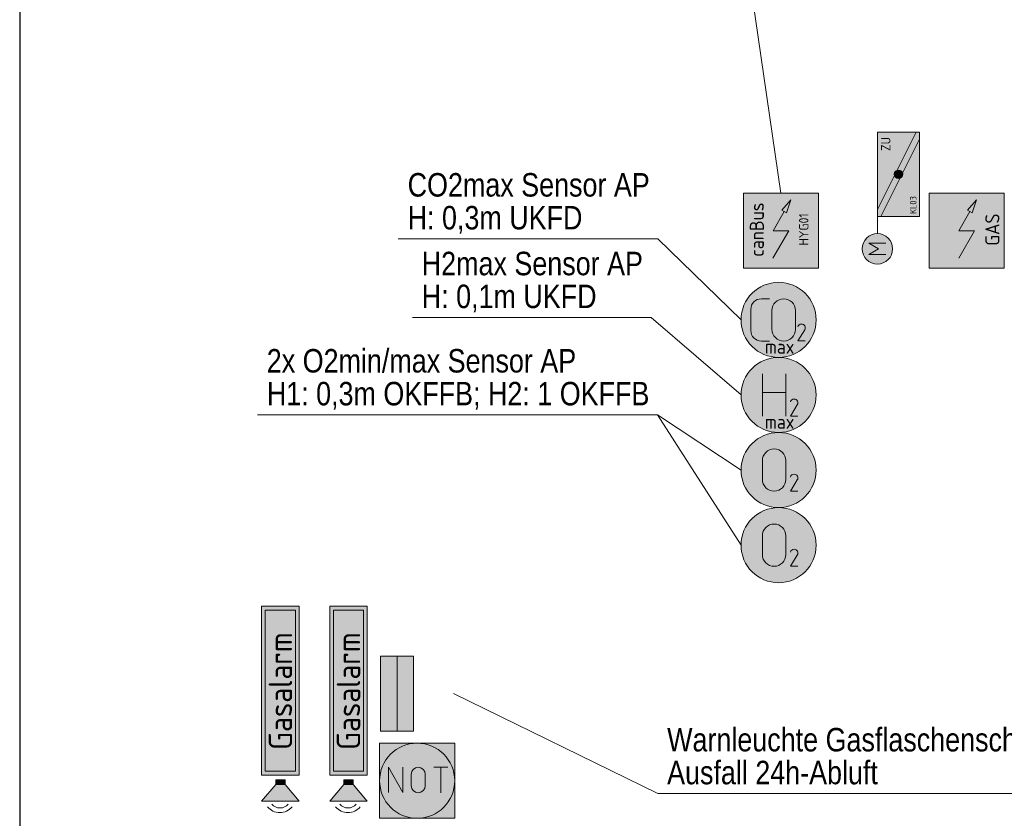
# Model space of a CAD drawing. Header units: metres. Extents: x -21 to 23.3, y 0.3 to 32.8.
# Tile 6 of 15: x 4.8 to 10.1, y 9.5 to 13.8. Entities that reach past the tile are written whole.
import ezdxf
from ezdxf.enums import TextEntityAlignment as Align

# ---------------------------------------------------------------- set-up
doc = ezdxf.new("R2010")
doc.units = ezdxf.units.M
doc.header["$MEASUREMENT"] = 0
doc.layers.add('INTERN_BEMERKUNG', color=6, linetype='Continuous', lineweight=53, plot=False)
for name, color, linetype, lineweight in [('TRI_CONNPTS', 7, 'Continuous', 0), ('TRI_H3D', 7, 'Continuous', 0), ('ZWP_480_SYM_E0', 5, 'Continuous', 13), ('ZWP_480_SYM_E0_2D', 7, 'Continuous', 0), ('ZWP_480_SYM_E0_3D', 7, 'Continuous', 0), ('ZWP_480_SYM_GREEN', 96, 'Continuous', 13), ('ZWP_480_SYM_GREEN_2D', 7, 'Continuous', 0), ('ZWP_480_SYM_GREEN_3D', 7, 'Continuous', 0), ('ZWP_480_SYM_SCHWARZ', 7, 'Continuous', 13), ('ZWP_480_TEXT_1_50_TOP', 7, 'Continuous', 0)]:
    doc.layers.add(name, color=color, linetype=linetype, lineweight=lineweight)
doc.layers.get('TRI_CONNPTS').off()
doc.layers.get('TRI_H3D').off()
doc.styles.add('ISOCP', font='isocp.shx')
doc.styles.add('Style-Arial Narrow', font='ARIALN.TTF')
doc.styles.add('ZWP_1 50', font='ARIALN.TTF', dxfattribs={"height": 0.125})
doc.dimstyles.get("Standard").update_dxf_attribs({"dimtxt": 0.18, "dimasz": 0.18, "dimexe": 0.18, "dimexo": 0.0625, "dimgap": 0.09, "dimtad": 0, "dimtih": 1, "dimtoh": 1, "dimdec": 4, "dimzin": 0, "dimdsep": 46, "dimtxsty": 'Standard', "dimcen": 0.09, "dimadec": 0, "dimazin": 0, "dimtfac": 1, "dimtdec": 4, "dimtofl": 0, "dimtmove": 0, "dimatfit": 3, "dimfxl": 1, "dimtolj": 1, "dimtzin": 0, "dimarcsym": 0})

# ---------------------------------------------------------------- blocks, each defined once
blk = doc.blocks.new('*U38')
at = {"color": 96, "lineweight": 13, "flags": 128}
blk.add_lwpolyline([(0.017, 0.0145), (-0.02, -0.045), (0.02, -0.045)], dxfattribs=at)
at = {"color": 96, "lineweight": 13, "extrusion": (0, 0, -1)}
for centre, radius, start, end in [((0.0002, 0.0244), 0.0206, 15.7197, 90.5405), ((-0.0001, 0.0251), 0.0199, 89.7377, 211.9938)]:
    blk.add_arc(centre, radius, start, end, dxfattribs=at)
blk = doc.blocks.new('*U39')
at = {"color": 96, "lineweight": 13}
for p, q in [((-0.0625, -0.1125), (-0.0625, 0.1125)), ((0.0625, 0.1125), (0.0625, -0.1125)), ((-0.0625, 0.0125), (0.0625, 0.0125))]:
    blk.add_line(p, q, dxfattribs=at)
blk = doc.blocks.new('ZWP_480_Fühler_Gase_H2_1')
at = {"layer": 'ZWP_480_SYM_GREEN_2D', "lineweight": 13}
h = blk.add_hatch(color=254, dxfattribs=at)
edge = h.paths.add_edge_path()
edge.add_arc((0, 0), 0.2, 0, 360)
at = {"layer": 'ZWP_480_SYM_GREEN_2D', "color": 96, "lineweight": 13}
blk.add_circle((0, 0), 0.2, dxfattribs=at)
blk.add_circle((0, 0), 0.2, dxfattribs=at)
blk.add_blockref('*U38', (0.0825, -0.0672), dxfattribs=at)
at = {"layer": 'ZWP_480_SYM_GREEN_3D', "color": 96, "lineweight": 13}
blk.add_blockref('*U39', (-0.024, 0.0003), dxfattribs=at)
at = {"layer": 'ZWP_480_SYM_GREEN_2D', "insert": (0.0056, -0.1428), "char_height": 0.15, "attachment_point": 5, "style": 'ISOCP'}
blk.add_mtext('\\H0.5x;max', dxfattribs=at)
blk = doc.blocks.new('ZWP_480_Fühler_Gase_H2')
at = {"layer": 'ZWP_480_SYM_GREEN_2D', "color": 96, "lineweight": 13}
blk.add_blockref('ZWP_480_Fühler_Gase_H2_1', (0, 0), dxfattribs=at)
blk = doc.blocks.new('*U44')
at = {"color": 96, "lineweight": 13, "flags": 128}
blk.add_lwpolyline([(0.017, 0.0145), (-0.02, -0.045), (0.02, -0.045)], dxfattribs=at)
at = {"color": 96, "lineweight": 13, "extrusion": (0, 0, -1)}
for centre, radius, start, end in [((0.0002, 0.0244), 0.0206, 15.7197, 90.5405), ((-0.0001, 0.0251), 0.0199, 89.7377, 211.9938)]:
    blk.add_arc(centre, radius, start, end, dxfattribs=at)
blk = doc.blocks.new('*U45')
at = {"color": 96, "lineweight": 13}
for p, q in [((0.0062, 0.1125), (0.05, 0.1125)), ((-0.05, -0.0563), (-0.05, 0.0562)), ((0.05, -0.1125), (0.0062, -0.1125))]:
    blk.add_line(p, q, dxfattribs=at)
at = {"color": 96, "linetype": 'Continuous', "lineweight": 13, "extrusion": (0, 0, -1)}
blk.add_arc((-0.0062, 0.0562), 0.0563, 0, 90, dxfattribs=at)
at = {"color": 96, "lineweight": 13, "extrusion": (0, 0, -1)}
blk.add_arc((-0.0062, -0.0563), 0.0563, 270, 0, dxfattribs=at)
blk = doc.blocks.new('*U46')
at = {"color": 96, "lineweight": 13}
for p, q in [((-0.0625, -0.05), (-0.0625, 0.05)), ((0.0625, 0.05), (0.0625, -0.05))]:
    blk.add_line(p, q, dxfattribs=at)
at = {"color": 96, "lineweight": 13, "extrusion": (0, 0, -1)}
for centre, start, end in [((0, 0.05), 0, 180), ((0, -0.05), 180, 0)]:
    blk.add_arc(centre, 0.0625, start, end, dxfattribs=at)
blk = doc.blocks.new('ZWP_480_Fühler_Gase_CO2_1')
at = {"layer": 'ZWP_480_SYM_GREEN_2D', "lineweight": 13}
h = blk.add_hatch(color=254, dxfattribs=at)
edge = h.paths.add_edge_path()
edge.add_arc((0, 0), 0.2, 0, 360)
at = {"layer": 'ZWP_480_SYM_GREEN_2D', "color": 96, "lineweight": 13}
blk.add_circle((0, 0), 0.2, dxfattribs=at)
blk.add_circle((0, 0), 0.2, dxfattribs=at)
blk.add_blockref('*U44', (0.1218, -0.0671), dxfattribs=at)
at = {"layer": 'ZWP_480_SYM_GREEN_3D', "color": 96, "lineweight": 13}
for name, p in [('*U45', (-0.0979, -0.0003)), ('*U46', (0.0272, -0.0003))]:
    blk.add_blockref(name, p, dxfattribs=at)
at = {"layer": 'ZWP_480_SYM_GREEN_2D', "insert": (0.0056, -0.1428), "char_height": 0.15, "attachment_point": 5, "style": 'ISOCP'}
blk.add_mtext('\\H0.5x;max', dxfattribs=at)
blk = doc.blocks.new('ZWP_480_Fühler_Gase_CO2')
at = {"layer": 'ZWP_480_SYM_GREEN_2D', "color": 96, "lineweight": 13}
blk.add_blockref('ZWP_480_Fühler_Gase_CO2_1', (0, 0), dxfattribs=at)
blk = doc.blocks.new('*U29')
at = {"color": 96, "lineweight": 13}
for p, q in [((-0.0625, -0.05), (-0.0625, 0.05)), ((0.0625, 0.05), (0.0625, -0.05))]:
    blk.add_line(p, q, dxfattribs=at)
at = {"color": 96, "lineweight": 13, "extrusion": (0, 0, -1)}
for centre, start, end in [((0, 0.05), 0, 180), ((0, -0.05), 180, 0)]:
    blk.add_arc(centre, 0.0625, start, end, dxfattribs=at)
blk = doc.blocks.new('*U30')
at = {"color": 96, "linetype": 'Continuous', "lineweight": 13, "flags": 128}
blk.add_lwpolyline([(0.017, 0.0145), (-0.02, -0.045), (0.02, -0.045)], dxfattribs=at)
at = {"color": 96, "linetype": 'Continuous', "lineweight": 13, "extrusion": (0, 0, -1)}
for centre, radius, start, end in [((0.0002, 0.0244), 0.0206, 15.7197, 90.5405), ((-0.0001, 0.0251), 0.0199, 89.7377, 211.9938)]:
    blk.add_arc(centre, radius, start, end, dxfattribs=at)
blk = doc.blocks.new('ZWP_480_Fühler_Gase_O2_1')
at = {"lineweight": 13}
h = blk.add_hatch(color=254, dxfattribs=at)
edge = h.paths.add_edge_path()
edge.add_arc((0, 0), 0.2, 0, 360)
at = {"color": 96, "lineweight": 13}
blk.add_circle((0, 0), 0.2, dxfattribs=at)
blk.add_circle((0, 0), 0.2, dxfattribs=at)
blk.add_blockref('*U29', (-0.024, 0.0001), dxfattribs=at)
at = {"color": 96, "linetype": 'Continuous', "lineweight": 13}
blk.add_blockref('*U30', (0.0825, -0.0671), dxfattribs=at)
at = {"insert": (0.0056, -0.1428), "char_height": 0.15, "attachment_point": 5, "style": 'ISOCP'}
blk.add_mtext('\\H0.5x; ', dxfattribs=at)
blk = doc.blocks.new('ZWP_480_Fühler_Gase_O2')
at = {"layer": 'ZWP_480_SYM_GREEN_2D', "color": 96, "lineweight": 13}
blk.add_blockref('ZWP_480_Fühler_Gase_O2_1', (0, 0), dxfattribs=at)
blk = doc.blocks.new('_T3D___9')
at = {"layer": 'ZWP_480_TEXT_1_50_TOP', "linetype": 'Continuous'}
for p, q in [((6.8983, 12.2095, 11.331), (8.1699, 12.2095, 11.331)), ((8.1699, 12.2095, 11.331), (8.6483, 11.7969, 11.331))]:
    blk.add_line(p, q, dxfattribs=at)
at = {"layer": 'ZWP_480_TEXT_1_50_TOP', "linetype": 'Continuous', "style": 'ZWP_1 50'}
for s, p in [('H2max Sensor AP', (6.9483, 12.5595, 11.331)), ('H: 0,1m UKFD', (6.9483, 12.3845, 11.331))]:
    blk.add_text(s, height=0.125, dxfattribs=at).set_placement(p, align=Align.TOP_LEFT)
blk = doc.blocks.new('_T3D___10')
at = {"layer": 'ZWP_480_TEXT_1_50_TOP', "linetype": 'Continuous'}
for p, q in [((6.8231, 12.6286, 11.331), (8.2061, 12.6286, 11.331)), ((8.2061, 12.6286, 11.331), (8.6483, 12.1969, 11.331))]:
    blk.add_line(p, q, dxfattribs=at)
at = {"layer": 'ZWP_480_TEXT_1_50_TOP', "linetype": 'Continuous', "style": 'ZWP_1 50'}
for s, p in [('CO2max Sensor AP', (6.8731, 12.9786, 11.331)), ('H: 0,3m UKFD', (6.8731, 12.8036, 11.331))]:
    blk.add_text(s, height=0.125, dxfattribs=at).set_placement(p, align=Align.TOP_LEFT)
blk = doc.blocks.new('_T3D___12')
at = {"layer": 'ZWP_480_TEXT_1_50_TOP', "linetype": 'Continuous'}
for q in [(6.2923, 9.2039, 10.1979), (9.6938, 8.671, 10.1979)]:
    blk.add_line((7.3793, 8.671, 10.1979), q, dxfattribs=at)
at = {"layer": 'ZWP_480_TEXT_1_50_TOP', "linetype": 'Continuous', "style": 'ZWP_1 50'}
for s, p in [('Warnleuchte Gasflaschenschränke', (7.4293, 9.021, 10.1979)), ('Ausfall 24h-Abluft', (7.4293, 8.846, 10.1979))]:
    blk.add_text(s, height=0.125, dxfattribs=at).set_placement(p, align=Align.TOP_LEFT)
blk = doc.blocks.new('*U77')
at = {"color": 96, "linetype": 'Continuous', "lineweight": 13}
for p, q in [((-0.0375, -0.03), (-0.0375, 0.03)), ((0.0375, 0.03), (0.0375, -0.03))]:
    blk.add_line(p, q, dxfattribs=at)
at = {"color": 96, "linetype": 'Continuous', "lineweight": 13, "extrusion": (0, 0, -1)}
for centre, start, end in [((0, 0.03), 0, 180), ((0, -0.03), 180, 0)]:
    blk.add_arc(centre, 0.0375, start, end, dxfattribs=at)
blk = doc.blocks.new('*U78')
at = {"color": 96, "linetype": 'Continuous', "lineweight": 13}
for p, q in [((-0.0375, 0.0675), (0.0375, 0.0675)), ((0, -0.0675), (0, 0.0675))]:
    blk.add_line(p, q, dxfattribs=at)
blk = doc.blocks.new('ZWP_480_Taster_Not-Aus_1')
at = {"color": 96, "lineweight": 13, "flags": 128}
blk.add_lwpolyline([(-0.2, 0.2), (0.2, 0.2), (0.2, -0.2), (-0.2, -0.2)], close=True, dxfattribs=at)
at = {"color": 96, "linetype": 'Continuous', "lineweight": 13, "flags": 128}
blk.add_lwpolyline([(-0.1517, -0.0633), (-0.1517, 0.0717), (-0.0767, -0.0633), (-0.0767, 0.0717)], dxfattribs=at)
at = {"color": 96, "lineweight": 13}
blk.add_circle((0, 0), 0.2, dxfattribs=at)
at = {"color": 254, "lineweight": 13, "extrusion": (0, 0, -1)}
blk.add_solid([(0.2, 0.2), (-0.2, 0.2), (0.2, -0.2), (-0.2, -0.2)], dxfattribs=at)
at = {"color": 96, "linetype": 'Continuous', "lineweight": 13}
for name, p in [('*U77', (0.0058, 0.0041)), ('*U78', (0.1258, 0.0041))]:
    blk.add_blockref(name, p, dxfattribs=at)
blk = doc.blocks.new('ZWP_480_Taster_Not-Aus')
at = {"layer": 'ZWP_480_SYM_GREEN', "color": 96, "lineweight": 13}
blk.add_blockref('ZWP_480_Taster_Not-Aus_1', (0, 0), dxfattribs=at)
blk = doc.blocks.new('ZWP_480_Autarke_Anlage_klein_1')
at = {"lineweight": 13, "extrusion": (0, 0, -1)}
blk.add_hatch(color=5, dxfattribs=at).paths.add_polyline_path([(-0.0294, -0.1046), (-0.0524, -0.0355), (-0.0046, -0.0904), (-0.017, -0.0975)])
at = {"color": 5, "lineweight": 13}
for p, q in [((-0.0417, -0.2), (0.017, -0.0975)), ((-0.0424, -0.347), (0.0417, -0.2)), ((-0.0417, -0.2), (0.0417, -0.2))]:
    blk.add_line(p, q, dxfattribs=at)
at = {"color": 5, "lineweight": 13, "flags": 128}
for points in [[(-0.2, -0.4), (-0.2, 0), (0.2, 0), (0.2, -0.4)], [(0.0046, -0.0904), (0.0524, -0.0355), (0.0294, -0.1046), (0.017, -0.0975)]]:
    blk.add_lwpolyline(points, close=True, dxfattribs=at)
at = {"color": 254, "lineweight": 13, "extrusion": (0, 0, -1)}
blk.add_solid([(0.2, -0.4), (0.2, 0), (-0.2, -0.4), (-0.2, 0)], dxfattribs=at)
at = {"attachment_point": 5, "rotation": 90, "style": 'ISOCP'}
for s, insert, char_height in [('\\H0.5x;canBus', (-0.1284, -0.1944), 0.15), ('\\H0.277778x;HYG01', (0.1214, -0.1933), 0.18)]:
    blk.add_mtext(s, dxfattribs=dict(at, insert=insert, char_height=char_height))
blk = doc.blocks.new('ZWP_480_Autarke_Anlage_klein')
at = {"layer": 'ZWP_480_SYM_E0_2D', "color": 5, "lineweight": 13}
blk.add_blockref('ZWP_480_Autarke_Anlage_klein_1', (0, 0), dxfattribs=at)
blk = doc.blocks.new('_T3D___17')
at = {"layer": 'ZWP_480_TEXT_1_50_TOP', "linetype": 'Continuous'}
for p, q in [((5.6556, 14.1853, 11.331), (8.669, 14.1853, 11.331)), ((8.669, 14.1853, 11.331), (8.8607, 12.8719, 11.331))]:
    blk.add_line(p, q, dxfattribs=at)
at = {"layer": 'ZWP_480_TEXT_1_50_TOP', "linetype": 'Continuous', "style": 'ZWP_1 50'}
for s, p in [('Hygienespülstation_Slave bis Umschluss BA2', (5.7056, 15.0603, 11.331)), ('Anschluss Spannungsversorgung 230V +', (5.7056, 14.8853, 11.331)), ('Verkabelung CanBus bis auf', (5.7056, 14.7103, 11.331)), ('Hygienespülstation_Master ', (5.7056, 14.5353, 11.331)), ('in Sanitärzentrale', (5.7056, 14.3603, 11.331))]:
    blk.add_text(s, height=0.125, dxfattribs=at).set_placement(p, align=Align.TOP_LEFT)
blk = doc.blocks.new('ZWP_480_Autarke_Anlage_1_4')
at = {"lineweight": 13, "extrusion": (0, 0, -1)}
blk.add_hatch(color=256, dxfattribs=at).paths.add_polyline_path([(-0.0294, -0.1046), (-0.0524, -0.0355), (-0.0046, -0.0904), (-0.017, -0.0975)])
at = {"lineweight": 13}
for p, q in [((-0.0417, -0.2), (0.017, -0.0975)), ((-0.0424, -0.347), (0.0417, -0.2)), ((-0.0417, -0.2), (0.0417, -0.2))]:
    blk.add_line(p, q, dxfattribs=at)
at = {"lineweight": 13, "flags": 128}
for points in [[(-0.2, -0.4), (-0.2, 0), (0.2, 0), (0.2, -0.4)], [(0.0046, -0.0904), (0.0524, -0.0355), (0.0294, -0.1046), (0.017, -0.0975)]]:
    blk.add_lwpolyline(points, close=True, dxfattribs=at)
at = {"color": 254, "lineweight": 13}
blk.add_solid([(-0.2, -0.4), (-0.2, 0), (0.2, -0.4), (0.2, 0)], dxfattribs=at)
at = {"insert": (0.1365, -0.1944), "char_height": 0.15, "attachment_point": 5, "rotation": 90, "style": 'ISOCP'}
blk.add_mtext('\\H0.5x;GAS', dxfattribs=at)
blk = doc.blocks.new('_T3D___26')
at = {"layer": 'ZWP_480_TEXT_1_50_TOP', "linetype": 'Continuous'}
for p, q in [((6.0732, 11.6914, 11.331), (8.2032, 11.6914, 11.331)), ((8.2032, 11.6914, 11.331), (8.6483, 10.9969, 11.331))]:
    blk.add_line(p, q, dxfattribs=at)
at = {"layer": 'ZWP_480_TEXT_1_50_TOP', "linetype": 'Continuous', "style": 'ZWP_1 50'}
for s, p in [('2x O2min/max Sensor AP', (6.1232, 12.0414, 11.331)), ('H1: 0,3m OKFFB; H2: 1 OKFFB', (6.1232, 11.8664, 11.331))]:
    blk.add_text(s, height=0.125, dxfattribs=at).set_placement(p, align=Align.TOP_LEFT)
blk = doc.blocks.new('_T3D___27')
at = {"layer": 'ZWP_480_TEXT_1_50_TOP', "linetype": 'Continuous'}
for p, q in [((6.0732, 11.6914, 11.331), (8.2032, 11.6914, 11.331)), ((8.2032, 11.6914, 11.331), (8.6483, 11.3969, 11.331))]:
    blk.add_line(p, q, dxfattribs=at)
at = {"layer": 'ZWP_480_TEXT_1_50_TOP', "linetype": 'Continuous', "style": 'ZWP_1 50'}
for s, p in [('2x O2min/max Sensor AP', (6.1232, 12.0414, 11.331)), ('H1: 0,3m OKFFB; H2: 1 OKFFB', (6.1232, 11.8664, 11.331))]:
    blk.add_text(s, height=0.125, dxfattribs=at).set_placement(p, align=Align.TOP_LEFT)
blk = doc.blocks.new('ZWP_480_Warntransparent_opt_akust_1_1')
at = {"layer": 'ZWP_480_SYM_GREEN_3D', "lineweight": 13}
blk.add_hatch(color=254, dxfattribs=at).paths.add_polyline_path([(0, -0.1), (0, 0.1), (0.088, 0.025), (0.088, -0.025)])
at = {"layer": 'ZWP_480_SYM_GREEN_2D', "color": 96, "lineweight": 13, "flags": 128}
blk.add_lwpolyline([(1.0389, 0.1), (1.0389, -0.1), (0.1374, -0.1), (0.1374, 0.1)], close=True, dxfattribs=at)
at = {"layer": 'ZWP_480_SYM_GREEN_2D', "color": 254, "lineweight": 13, "extrusion": (0, 0, -1)}
blk.add_solid([(-1.0389, 0.1), (-1.0389, -0.1), (-0.1374, 0.1), (-0.1374, -0.1)], dxfattribs=at)
at = {"layer": 'ZWP_480_SYM_GREEN_2D', "color": 96, "lineweight": 13}
blk.add_3dface([(1.0172, -0.0806), (0.1592, -0.0806), (0.1592, 0.0806), (1.0172, 0.0806)], dxfattribs=at)
at = {"layer": 'ZWP_480_SYM_GREEN_3D', "color": 96, "lineweight": 13, "flags": 128}
for points in [[(0, 0.1), (0, -0.1), (0.088, -0.025), (0.088, 0.025)], [(0.113, -0.025), (0.113, 0.025), (0.088, 0.025), (0.088, -0.025)]]:
    blk.add_lwpolyline(points, close=True, dxfattribs=at)
at = {"layer": 'ZWP_480_SYM_GREEN_3D', "color": 96, "lineweight": 13}
for centre, radius in [((0.0241, 0.0032), 0.0852), ((0.0201, 0.0022), 0.0568)]:
    blk.add_arc(centre, radius, 129.5443, 230.4557, dxfattribs=at)
at = {"layer": 'ZWP_480_SYM_GREEN_3D', "color": 254, "lineweight": 13}
blk.add_solid([(0.113, -0.025), (0.113, 0.025), (0.088, -0.025), (0.088, 0.025)], dxfattribs=at)
at = {"layer": 'ZWP_480_SYM_GREEN_2D', "insert": (0.586, 0), "char_height": 0.125, "attachment_point": 5, "style": 'ISOCP'}
blk.add_mtext('Gasalarm', dxfattribs=at)
blk = doc.blocks.new('ZWP_480_Warntransparent_opt_akust_2')
at = {"layer": 'ZWP_480_SYM_GREEN_3D', "color": 96, "lineweight": 13, "rotation": 90}
blk.add_blockref('ZWP_480_Warntransparent_opt_akust_1_1', (0, 0), dxfattribs=at)
blk = doc.blocks.new('ZWP_480_Warnleuchte_optisch_GrünRot_1')
at = {"layer": 'ZWP_480_SYM_E0', "color": 5, "lineweight": 13, "extrusion": (0, 0, -1), "flags": 128}
for points in [[(0.2, -0.1188), (-0.2, -0.1188), (-0.2, -0.0308), (0.2, -0.0308)], [(0.2, -0.2068), (-0.2, -0.2068), (-0.2, -0.1188), (0.2, -0.1188)]]:
    blk.add_lwpolyline(points, close=True, dxfattribs=at)
at = {"layer": 'ZWP_480_SYM_E0', "color": 1, "lineweight": 13}
blk.add_solid([(-0.2, -0.1188), (0.2, -0.1188), (-0.2, -0.0308), (0.2, -0.0308)], dxfattribs=at)
at = {"layer": 'ZWP_480_SYM_E0', "color": 96, "lineweight": 13}
blk.add_solid([(-0.2, -0.2068), (0.2, -0.2068), (-0.2, -0.1188), (0.2, -0.1188)], dxfattribs=at)
at = {"layer": 'ZWP_480_SYM_E0', "color": 5, "lineweight": 13}
blk.add_3dface([(-0.2, -0.2068), (0.2, -0.2068), (0.2, -0.1188), (-0.2, -0.1188)], dxfattribs=at)
blk = doc.blocks.new('ZWP_480_Warnleuchte_optisch_GrünRot')
at = {"layer": 'ZWP_480_SYM_E0', "color": 5, "lineweight": 13, "extrusion": (0, 0, -1), "rotation": 270}
blk.add_blockref('ZWP_480_Warnleuchte_optisch_GrünRot_1', (0, 0), dxfattribs=at)
blk = doc.blocks.new('ZWP_480_BSK_Motor_klein_L_1_4')
at = {"layer": 'ZWP_480_SYM_E0_2D', "lineweight": 13}
h = blk.add_hatch(color=254, dxfattribs=at)
edge = h.paths.add_edge_path()
edge.add_arc((-0.3971, 0.1125), 0.081, 0, 360)
h = blk.add_hatch(color=5, dxfattribs=at)
edge = h.paths.add_edge_path()
edge.add_arc((0, 0), 0.0225, 0, 360)
h = blk.add_hatch(color=5, dxfattribs=at)
edge = h.paths.add_edge_path()
edge.add_arc((0, 0), 0.0225, 0, 360)
at = {"layer": 'ZWP_480_SYM_E0_2D', "color": 5, "lineweight": 13}
for p, q in [((-0.4273, 0.0668), (-0.4273, 0.158)), ((-0.4273, 0.158), (-0.397, 0.1073)), ((-0.397, 0.1073), (-0.3666, 0.158)), ((-0.3666, 0.158), (-0.3666, 0.0668)), ((-0.225, 0.1125), (-0.3161, 0.1125)), ((-0.1873, 0.1125), (0.225, -0.0936)), ((-0.225, 0.0936), (0.1873, -0.1125))]:
    blk.add_line(p, q, dxfattribs=at)
at = {"layer": 'ZWP_480_SYM_E0_2D', "color": 5, "lineweight": 13, "flags": 128}
blk.add_lwpolyline([(0.225, -0.1125), (0.225, 0.1125), (-0.225, 0.1125), (-0.225, -0.1125)], close=True, dxfattribs=at)
at = {"layer": 'ZWP_480_SYM_E0_2D', "color": 5, "lineweight": 13}
blk.add_circle((-0.3971, 0.1125), 0.081, dxfattribs=at)
at = {"layer": 'ZWP_480_SYM_E0_2D', "color": 254, "lineweight": 13}
blk.add_solid([(0.225, -0.1125), (0.225, 0.1125), (-0.225, -0.1125), (-0.225, 0.1125)], dxfattribs=at)
at = {"layer": 'ZWP_480_SYM_E0_3D', "color": 5, "lineweight": 13}
blk.add_circle((0, 0), 0.0225, dxfattribs=at)
blk.add_circle((0, 0), 0.0225, dxfattribs=at)
at = {"layer": 'ZWP_480_SYM_E0_2D', "char_height": 0.10125, "style": 'ISOCP'}
for s, insert, attachment_point in [('\\H0.493827x;ZU', (0.1982, 0.0678), 6), ('\\H0.345679x;KL03', (-0.2117, -0.0781), 4)]:
    blk.add_mtext(s, dxfattribs=dict(at, insert=insert, attachment_point=attachment_point))
blk = doc.blocks.new('ZWP_480_BSK_Motor_klein_L_5')
at = {"layer": 'ZWP_480_SYM_E0_3D', "color": 5, "lineweight": 13, "rotation": 90}
blk.add_blockref('ZWP_480_BSK_Motor_klein_L_1_4', (0, 0), dxfattribs=at)
blk = doc.blocks.new('TerminatorOpen_0.5')
at = {"color": 0, "linetype": 'ByBlock', "lineweight": -2}
for q in [(-1, 0.25), (-1, 0), (-1, -0.25)]:
    blk.add_line((0, 0), q, dxfattribs=at)
blk = doc.blocks.new('*D233')
at = {"layer": 'Defpoints', "color": 0, "linetype": 'Continuous', "transparency": 16777216}
for p in [(4.8075, 31.325), (9.295, 7.355), (9.295, 6.125)]:
    blk.add_point(p, dxfattribs=at)
at = {"layer": 'INTERN_BEMERKUNG', "color": 0, "linetype": 'ByBlock', "lineweight": -2, "transparency": 16777216}
for p, q in [((4.8075, 31.2625), (4.8075, 6.0625)), ((9.295, 7.2925), (9.295, 6.0625))]:
    blk.add_line(p, q, dxfattribs=at)
at = {"layer": 'INTERN_BEMERKUNG', "color": 0, "linetype": 'Continuous', "lineweight": 30, "transparency": 16777216}
blk.add_line((4.9325, 6.125), (9.17, 6.125), dxfattribs=at)
at = {"layer": 'INTERN_BEMERKUNG', "color": 0, "linetype": 'Continuous', "lineweight": 30, "transparency": 16777216, "xscale": 0.125, "yscale": 0.125, "zscale": 0.125, "rotation": 180}
blk.add_blockref('TerminatorOpen_0.5', (4.8075, 6.125), dxfattribs=at)
at = {"layer": 'INTERN_BEMERKUNG', "color": 0, "linetype": 'Continuous', "lineweight": 30, "transparency": 16777216, "xscale": 0.125, "yscale": 0.125, "zscale": 0.125}
blk.add_blockref('TerminatorOpen_0.5', (9.295, 6.125), dxfattribs=at)
at = {"layer": 'INTERN_BEMERKUNG', "color": 0, "linetype": 'Continuous', "lineweight": 30, "transparency": 16777216, "insert": (7.0513, 6.2513), "char_height": 0.125, "attachment_point": 5, "style": 'Style-Arial Narrow'}
blk.add_mtext('\\A1;4.4875', dxfattribs=at)

msp = doc.modelspace()

# ---------------------------------------------------------------- block references
at = {"layer": 'TRI_CONNPTS'}
for name, p in [('ZWP_480_BSK_Motor_klein_L_5', (9.48689, 12.97223, 11.335)), ('ZWP_480_Autarke_Anlage_klein', (8.86071, 12.87187, 11.33)), ('ZWP_480_Fühler_Gase_CO2', (8.84833, 12.19685, 11.33)), ('ZWP_480_Fühler_Gase_H2', (8.84833, 11.79685, 11.33)), ('ZWP_480_Fühler_Gase_O2', (8.84833, 11.39685, 11.33)), ('ZWP_480_Fühler_Gase_O2', (8.84833, 10.99685, 11.33)), ('ZWP_480_Warntransparent_opt_akust_2', (6.19573, 9.63362, 11.33)), ('ZWP_480_Warntransparent_opt_akust_2', (6.55809, 9.63362, 11.33)), ('ZWP_480_Taster_Not-Aus', (6.92369, 9.74195, 11.33))]:
    msp.add_blockref(name, p, dxfattribs=at)
at = {"layer": 'TRI_CONNPTS', "rotation": 180}
msp.add_blockref('ZWP_480_Warnleuchte_optisch_GrünRot', (6.93583, 10.20626, 11.331), dxfattribs=at)
at = {"layer": 'TRI_H3D', "color": 7, "linetype": 'Continuous', "lineweight": 0}
for name, p in [('_T3D___17', (0, 0)), ('_T3D___10', (0, 0)), ('_T3D___9', (0, 0)), ('_T3D___26', (0, 0)), ('_T3D___27', (0, 0)), ('_T3D___12', (0.82547, 1.00233, 1.1331))]:
    msp.add_blockref(name, p, dxfattribs=at)
at = {"layer": 'ZWP_480_SYM_SCHWARZ', "lineweight": 13}
msp.add_blockref('ZWP_480_Autarke_Anlage_1_4', (9.85008, 12.87187, 11.331), dxfattribs=at)

# ---------------------------------------------------------------- dimensions: what is measured, and where the dimension line sits
at = {"layer": 'INTERN_BEMERKUNG', "linetype": 'Continuous', "lineweight": 30}
dim = msp.add_linear_dim(base=(9.295, 6.125), p1=(4.8075, 31.325), p2=(9.295, 7.355), dimstyle='Standard', override={"dimtxt": 0.125, "dimasz": 0.125, "dimexe": 0.0625, "dimgap": 0.0625, "dimtad": 1, "dimtih": 0, "dimtoh": 0, "dimzin": 11, "dimtxsty": 'Style-Arial Narrow', "dimblk": 'TerminatorOpen_0.5', "dimcen": 0, "dimatfit": 1, "dimtzin": 11, "dimlwd": 30}, dxfattribs=at)
dim.commit()
dim.dimension.update_dxf_attribs({"geometry": '*D233', "text_midpoint": (7.05125, 6.25132)})

doc.saveas('drawing.dxf')
